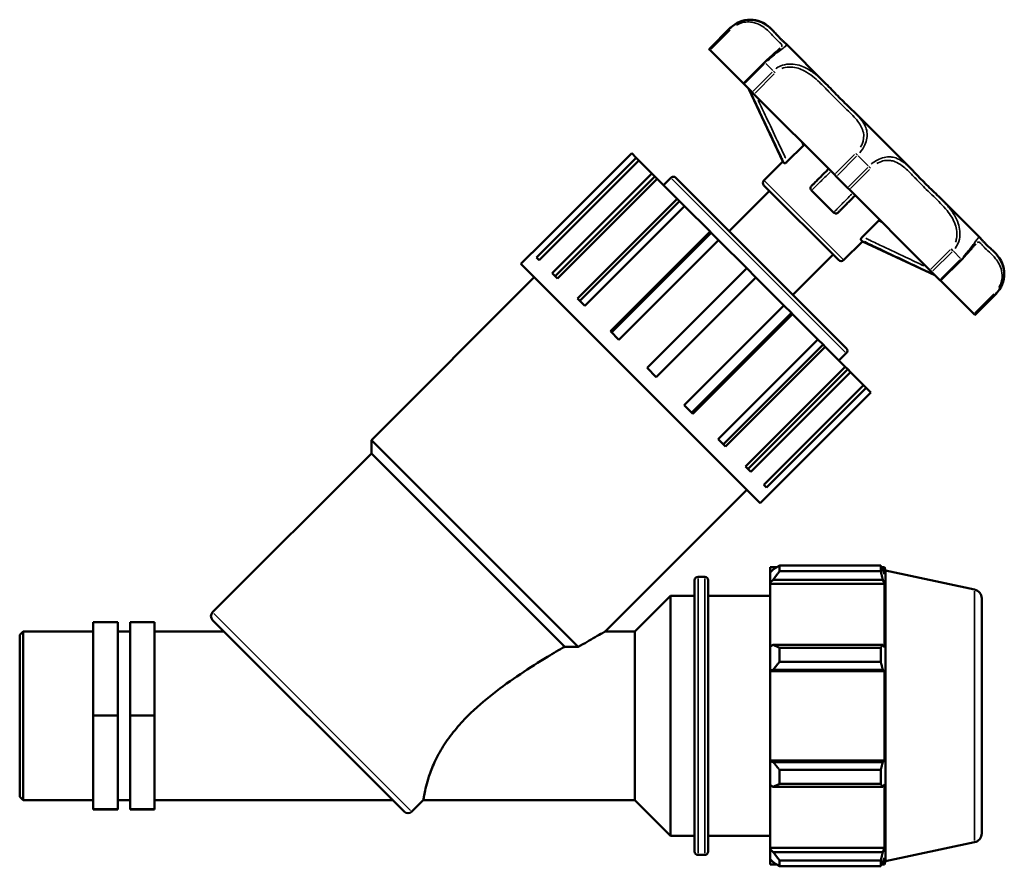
# Model space of a CAD drawing. Header units: millimetres. Extents: x 0 to 1099, y -440 to 851.
# Tile 6 of 11: x 304 to 652, y 212 to 511. Entities that reach past the tile are written whole.
import ezdxf

# ---------------------------------------------------------------- set-up
doc = ezdxf.new("R2010")
doc.units = ezdxf.units.MM
doc.layers.add('Visible (ANSI)', color=7, linetype='Continuous', lineweight=50)
doc.layers.add('Visible Narrow (ANSI)', color=7, linetype='Continuous', lineweight=35)

msp = doc.modelspace()

# ---------------------------------------------------------------- linework, layer by layer
at = {"layer": 'Visible (ANSI)'}
for p, q in [((547.666, 500.666), (555.181, 508.18)), ((570.551, 506.9), (569.271, 508.18)), ((588.96, 488.491), (574.778, 502.673)), ((547.709, 500.623), (547.666, 500.666)), ((548.048, 500.284), (547.709, 500.623)), ((559.819, 488.513), (548.048, 500.284)), ((567.333, 496.028), (559.819, 488.513)), ((560.048, 488.284), (559.819, 488.513)), ((562.857, 485.475), (560.048, 488.284)), ((573.705, 460.952), (561.756, 486.576)), ((563.559, 484.773), (562.857, 485.475)), ((591.993, 456.339), (563.559, 484.773)), ((619.22, 458.231), (599.164, 478.287)), ((575.34, 460.975), (581.003, 466.638)), ((520.345, 463.891), (485.121, 428.666)), ((521.919, 462.317), (520.345, 463.891)), ((486.694, 427.093), (521.919, 462.317)), ((522.907, 461.33), (487.682, 426.105)), ((521.919, 462.317), (522.907, 461.33)), ((527.473, 456.763), (522.907, 461.33)), ((567.06, 454.307), (573.705, 460.952)), ((574.258, 460.398), (573.705, 460.952)), ((492.249, 421.539), (527.473, 456.763)), ((527.473, 456.763), (528.5, 455.737)), ((592.646, 455.686), (591.993, 456.339)), ((528.5, 455.737), (493.275, 420.512)), ((529.352, 454.885), (494.127, 419.66)), ((529.352, 454.885), (528.5, 455.737)), ((536.464, 447.772), (529.352, 454.885)), ((531.587, 452.649), (534.196, 455.258)), ((535.936, 455.258), (596.191, 395.003)), ((593.5, 426.127), (567.06, 452.567)), ((596.619, 451.713), (592.646, 455.686)), ((554.792, 436.402), (569.008, 450.619)), ((591.704, 442.952), (583.885, 450.771)), ((597.272, 451.06), (596.619, 451.713)), ((625.706, 422.626), (597.272, 451.06)), ((501.24, 412.548), (536.464, 447.772)), ((537.21, 447.026), (501.986, 411.802)), ((536.464, 447.772), (537.21, 447.026)), ((539.05, 445.186), (537.21, 447.026)), ((643.606, 433.845), (629.424, 448.027)), ((539.05, 445.186), (503.825, 409.962)), ((548.012, 436.224), (539.05, 445.186)), ((601.908, 434.407), (607.571, 440.07)), ((512.788, 401), (548.012, 436.224)), ((548.404, 435.832), (513.18, 400.607)), ((548.012, 436.224), (548.404, 435.832)), ((551.052, 433.184), (548.404, 435.832)), ((551.052, 433.184), (515.827, 397.96)), ((560.987, 423.25), (551.052, 433.184)), ((595.24, 426.127), (601.885, 432.772)), ((601.885, 432.772), (601.331, 433.325)), ((601.885, 432.772), (627.509, 420.823)), ((481.177, 424.783), (485.091, 428.697)), ((485.091, 428.697), (485.121, 428.666)), ((577.335, 413.859), (591.552, 428.075)), ((649.113, 428.338), (647.833, 429.618)), ((565.716, 340.244), (481.177, 424.783)), ((486.694, 427.093), (487.682, 426.105)), ((629.446, 418.886), (636.961, 426.4)), ((492.249, 421.539), (494.127, 419.66)), ((525.762, 388.025), (560.987, 423.25)), ((564.183, 420.054), (560.987, 423.25)), ((626.408, 421.924), (625.706, 422.626)), ((629.217, 419.115), (626.408, 421.924)), ((428.34, 362.553), (485.873, 420.086)), ((564.183, 420.054), (528.958, 384.829)), ((574.117, 410.119), (564.183, 420.054)), ((629.446, 418.886), (629.217, 419.115)), ((641.217, 407.115), (629.446, 418.886)), ((641.599, 406.733), (649.113, 414.248)), ((501.24, 412.548), (503.825, 409.962)), ((538.893, 374.894), (574.117, 410.119)), ((576.765, 407.471), (541.54, 372.247)), ((576.765, 407.471), (574.117, 410.119)), ((576.765, 407.471), (577.157, 407.079)), ((577.157, 407.079), (541.933, 371.855)), ((586.119, 398.117), (577.157, 407.079)), ((641.557, 406.775), (641.217, 407.115)), ((641.599, 406.733), (641.557, 406.775)), ((512.788, 401), (515.827, 397.96)), ((550.895, 362.892), (586.119, 398.117)), ((587.959, 396.277), (586.119, 398.117)), ((587.959, 396.277), (552.735, 361.053)), ((588.705, 395.531), (553.481, 360.307)), ((587.959, 396.277), (588.705, 395.531)), ((595.818, 388.419), (588.705, 395.531)), ((593.582, 390.654), (596.191, 393.263)), ((525.762, 388.025), (528.958, 384.829)), ((560.593, 353.194), (595.818, 388.419)), ((596.67, 387.567), (561.445, 352.342)), ((597.696, 386.54), (562.472, 351.316)), ((596.67, 387.567), (595.818, 388.419)), ((596.67, 387.567), (597.696, 386.54)), ((602.263, 381.974), (597.696, 386.54)), ((567.038, 346.749), (602.263, 381.974)), ((603.25, 380.986), (568.026, 345.761)), ((569.599, 344.188), (604.824, 379.412)), ((602.263, 381.974), (603.25, 380.986)), ((604.824, 379.412), (603.25, 380.986)), ((538.893, 374.894), (541.933, 371.855)), ((501.46, 289.433), (428.34, 362.553)), ((428.34, 357.856), (428.34, 362.553)), ((550.895, 362.892), (553.481, 360.307)), ((372.198, 301.714), (428.34, 357.856)), ((496.658, 289.538), (428.34, 357.856)), ((560.593, 353.194), (562.472, 351.316)), ((510.984, 294.905), (561.019, 344.94)), ((567.038, 346.749), (568.026, 345.761)), ((565.716, 340.244), (569.63, 344.158)), ((569.599, 344.188), (569.63, 344.158)), ((569.231, 317.643), (569.231, 315.75)), ((569.231, 317.643), (571.637, 317.643)), ((570.361, 316.828), (569.231, 315.75)), ((572.621, 318.261), (572.621, 316.218)), ((572.621, 318.261), (608.35, 318.261)), ((608.35, 316.218), (608.35, 318.261)), ((608.67, 317.643), (609.635, 317.643)), ((609.635, 315.211), (609.085, 316.828)), ((610.031, 316.425), (609.635, 317.643)), ((609.635, 315.211), (609.635, 317.643)), ((543.791, 314.253), (546.128, 314.253)), ((569.231, 312.207), (569.231, 315.75)), ((569.231, 312.207), (570.361, 313.21)), ((570.361, 313.21), (609.085, 313.21)), ((608.35, 316.218), (572.621, 316.218)), ((609.085, 313.21), (609.635, 311.706)), ((610.031, 213.771), (610.031, 316.425)), ((641.536, 309.729), (610.031, 316.425)), ((542.531, 217.203), (542.531, 312.993)), ((547.388, 312.993), (547.388, 217.203)), ((569.231, 311.706), (569.231, 312.207)), ((569.231, 311.706), (569.231, 289.622)), ((569.231, 311.706), (609.635, 311.706)), ((609.635, 289.361), (609.635, 311.706)), ((521.463, 294.905), (534.031, 307.473)), ((534.031, 222.723), (534.031, 307.473)), ((534.031, 307.473), (542.531, 307.473)), ((547.388, 307.473), (569.231, 307.473)), ((644.031, 306.647), (644.031, 223.549)), ((330.031, 298.152), (338.698, 298.152)), ((330.031, 298.152), (330.031, 265.206)), ((338.698, 265.206), (338.698, 298.152)), ((351.698, 298.152), (343.031, 298.152)), ((343.031, 298.152), (343.031, 265.206)), ((351.698, 298.152), (351.698, 265.206)), ((439.864, 231.265), (372.198, 298.931)), ((304.031, 293.713), (305.223, 294.905)), ((304.031, 236.483), (304.031, 293.713)), ((305.223, 294.905), (305.223, 235.291)), ((305.223, 294.905), (330.031, 294.905)), ((338.698, 294.905), (343.031, 294.905)), ((351.698, 294.905), (376.224, 294.905)), ((510.984, 294.905), (521.463, 294.905)), ((521.463, 235.291), (521.463, 294.905)), ((570.361, 290.143), (569.231, 289.622)), ((569.231, 281.069), (569.231, 289.622)), ((609.085, 290.143), (570.361, 290.143)), ((572.621, 289.162), (572.621, 284.229)), ((572.621, 289.162), (608.35, 289.162)), ((608.35, 284.229), (608.35, 289.162)), ((609.635, 289.361), (609.085, 290.143)), ((608.35, 284.229), (572.621, 284.229)), ((569.231, 281.069), (570.361, 281.408)), ((569.231, 280.899), (569.231, 281.069)), ((569.231, 280.899), (569.231, 249.298)), ((569.231, 280.899), (609.635, 280.899)), ((570.361, 281.408), (609.085, 281.408)), ((609.085, 281.408), (609.635, 280.899)), ((609.635, 249.298), (609.635, 280.899)), ((330.031, 265.206), (338.698, 265.206)), ((330.031, 265.206), (330.031, 232.152)), ((338.698, 232.152), (338.698, 265.206)), ((351.698, 265.206), (343.031, 265.206)), ((343.031, 265.206), (343.031, 232.152)), ((351.698, 265.206), (351.698, 232.152)), ((569.231, 249.128), (569.231, 249.298)), ((569.231, 249.298), (609.635, 249.298)), ((570.361, 248.788), (569.231, 249.128)), ((569.231, 240.575), (569.231, 249.128)), ((609.085, 248.788), (570.361, 248.788)), ((609.635, 249.298), (609.085, 248.788)), ((572.621, 245.967), (572.621, 241.034)), ((572.621, 245.967), (608.35, 245.967)), ((608.35, 241.034), (608.35, 245.967)), ((569.231, 240.575), (570.361, 240.053)), ((569.231, 240.575), (569.231, 218.49)), ((608.35, 241.034), (572.621, 241.034)), ((609.085, 240.053), (609.635, 240.836)), ((609.635, 218.49), (609.635, 240.836)), ((570.361, 240.053), (609.085, 240.053)), ((304.031, 236.483), (305.223, 235.291)), ((305.223, 235.291), (330.031, 235.291)), ((338.698, 235.291), (343.031, 235.291)), ((351.698, 235.291), (435.838, 235.291)), ((442.647, 231.265), (446.673, 235.291)), ((446.673, 235.291), (521.463, 235.291)), ((521.463, 235.291), (534.031, 222.723)), ((330.031, 232.152), (338.698, 232.152)), ((330.031, 232.152), (330.031, 232.044)), ((330.031, 232.044), (338.698, 232.044)), ((338.698, 232.044), (338.698, 232.152)), ((351.698, 232.152), (343.031, 232.152)), ((343.031, 232.152), (343.031, 232.044)), ((351.698, 232.044), (343.031, 232.044)), ((351.698, 232.152), (351.698, 232.044)), ((534.031, 222.723), (542.531, 222.723)), ((547.388, 222.723), (569.231, 222.723)), ((641.536, 220.468), (610.031, 213.771)), ((543.791, 215.943), (546.128, 215.943)), ((569.231, 217.989), (569.231, 218.49)), ((569.231, 218.49), (609.635, 218.49)), ((569.231, 214.446), (569.231, 217.989)), ((570.361, 216.987), (569.231, 217.989)), ((609.085, 216.987), (570.361, 216.987)), ((609.635, 218.49), (609.085, 216.987)), ((569.231, 214.446), (570.361, 213.369)), ((569.231, 214.446), (569.231, 212.553)), ((569.231, 212.553), (571.637, 212.553)), ((572.621, 213.979), (572.621, 211.936)), ((572.621, 213.979), (608.35, 213.979)), ((608.35, 211.936), (608.35, 213.979)), ((608.67, 212.553), (609.635, 212.553)), ((609.085, 213.369), (609.635, 214.985)), ((609.635, 212.553), (609.635, 214.985)), ((610.031, 213.771), (609.635, 212.553)), ((608.35, 211.936), (572.621, 211.936))]:
    msp.add_line(p, q, dxfattribs=at)
for centre, radius, start, end in [((562.226, 501.135), 9.963, 45, 135), ((535.066, 454.389), 1.23, 45, 135), ((567.93, 453.437), 1.23, 135, 225), ((642.068, 421.293), 9.963, 315, 45), ((594.37, 426.997), 1.23, 225, 315), ((595.322, 394.133), 1.23, 315, 45), ((543.791, 312.993), 1.26, 90, 180), ((546.128, 312.993), 1.26, 0, 90), ((640.881, 306.647), 3.15, 0, 78), ((373.59, 300.323), 1.968, 135, 225), ((441.256, 232.657), 1.968, 225, 315), ((640.881, 223.549), 3.15, 282, 0), ((543.791, 217.203), 1.26, 180, 270), ((546.128, 217.203), 1.26, 270, 0)]:
    msp.add_arc(centre, radius, start, end, dxfattribs=at)
for points, knots in [([(570.551, 506.9), (570.968, 506.483), (571.341, 506.084), (572.028, 505.347), (572.341, 505.009), (572.923, 504.402), (573.191, 504.134), (573.692, 503.657), (573.925, 503.448), (574.365, 503.058), (574.572, 502.879), (574.778, 502.673)], [1.9927596, 1.9927596, 1.9927596, 1.9927596, 2.3068039, 2.3068039, 2.6208483, 2.6208483, 2.9348926, 2.9348926, 3.248937, 3.248937, 3.5629813, 3.5629813, 3.5629813, 3.5629813]), ([(572.846, 500.996), (572.704, 500.854), (572.508, 500.674), (572.01, 500.239), (571.708, 499.983), (571.008, 499.391), (570.611, 499.054), (569.746, 498.3), (569.279, 497.883), (568.315, 496.99), (567.819, 496.514), (567.333, 496.028)], [4.5488835, 4.5488835, 4.5488835, 4.5488835, 4.750254, 4.750254, 4.9516245, 4.9516245, 5.152995, 5.152995, 5.3543655, 5.3543655, 5.555736, 5.555736, 5.555736, 5.555736]), ([(588.96, 488.491), (589.693, 487.758), (590.402, 487.024), (591.798, 485.578), (592.484, 484.866), (593.848, 483.477), (594.526, 482.799), (595.876, 481.475), (596.547, 480.829), (597.873, 479.553), (598.528, 478.923), (599.164, 478.287)], [1.992738, 1.992738, 1.992738, 1.992738, 2.3067726, 2.3067726, 2.6208072, 2.6208072, 2.9348419, 2.9348419, 3.2488765, 3.2488765, 3.5629111, 3.5629111, 3.5629111, 3.5629111]), ([(581.327, 467.005), (581.289, 466.956), (581.249, 466.907), (581.143, 466.783), (581.074, 466.709), (581.003, 466.638)], [0.172661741, 0.172661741, 0.172661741, 0.172661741, 0.192344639, 0.192344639, 0.222533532, 0.222533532, 0.222533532, 0.222533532]), ([(575.34, 460.975), (575.225, 460.86), (575.105, 460.754), (574.873, 460.578), (574.766, 460.509), (574.572, 460.41), (574.487, 460.379), (574.344, 460.356), (574.29, 460.367), (574.258, 460.398)], [0, 0, 0, 0, 0.04863809, 0.04863809, 0.0936211, 0.0936211, 0.13751648, 0.13751648, 0.18574552, 0.18574552, 0.18574552, 0.18574552]), ([(589.936, 458.396), (589.485, 457.945), (589.035, 457.495), (587.697, 456.157), (586.81, 455.27), (585.929, 454.389), (585.541, 454.001), (585.154, 453.615), (584.488, 452.948), (584.207, 452.667), (583.927, 452.387)], [0.5496201, 0.5496201, 0.5496201, 0.5496201, 1.1125978, 1.1125978, 2.2251956, 2.2251956, 2.2251956, 2.7147503, 2.7147503, 3.073823, 3.073823, 3.073823, 3.073823]), ([(619.22, 458.231), (619.856, 457.595), (620.486, 456.94), (621.762, 455.614), (622.408, 454.942), (623.732, 453.593), (624.41, 452.915), (625.8, 451.551), (626.511, 450.864), (627.957, 449.469), (628.691, 448.76), (629.424, 448.027)], [1.9927379, 1.9927379, 1.9927379, 1.9927379, 2.3067725, 2.3067725, 2.6208071, 2.6208071, 2.9348417, 2.9348417, 3.2488763, 3.2488763, 3.5629109, 3.5629109, 3.5629109, 3.5629109]), ([(583.885, 450.771), (583.776, 450.88), (583.69, 451.009), (583.581, 451.288), (583.556, 451.432), (583.566, 451.721), (583.599, 451.862), (583.721, 452.141), (583.814, 452.274), (583.927, 452.387)], [0, 0, 0, 0, 0.04818112, 0.04818112, 0.09343153, 0.09343153, 0.13746589, 0.13746589, 0.18563869, 0.18563869, 0.18563869, 0.18563869]), ([(593.32, 442.994), (593.601, 443.275), (593.883, 443.557), (594.552, 444.226), (594.939, 444.613), (595.328, 445.002), (596.208, 445.882), (597.094, 446.768), (598.43, 448.104), (598.88, 448.553), (599.329, 449.003)], [0.1304813, 0.1304813, 0.1304813, 0.1304813, 0.4908701, 0.4908701, 0.9817403, 0.9817403, 0.9817403, 2.0930223, 2.0930223, 2.6546842, 2.6546842, 2.6546842, 2.6546842]), ([(593.32, 442.994), (593.206, 442.879), (593.072, 442.786), (592.789, 442.663), (592.644, 442.631), (592.356, 442.625), (592.217, 442.65), (591.943, 442.757), (591.813, 442.843), (591.704, 442.952)], [0, 0, 0, 0, 0.04863808, 0.04863808, 0.09362125, 0.09362125, 0.13751661, 0.13751661, 0.18574552, 0.18574552, 0.18574552, 0.18574552]), ([(601.331, 433.325), (601.3, 433.357), (601.289, 433.411), (601.313, 433.556), (601.345, 433.644), (601.447, 433.84), (601.515, 433.946), (601.689, 434.174), (601.794, 434.293), (601.908, 434.407)], [0, 0, 0, 0, 0.04818112, 0.04818112, 0.09343144, 0.09343144, 0.13746588, 0.13746588, 0.18563869, 0.18563869, 0.18563869, 0.18563869]), ([(636.961, 426.4), (637.447, 426.886), (637.923, 427.382), (638.816, 428.346), (639.233, 428.813), (639.987, 429.678), (640.324, 430.075), (640.916, 430.775), (641.172, 431.077), (641.607, 431.575), (641.787, 431.771), (641.929, 431.913)], [0, 0, 0, 0, 0.2013719, 0.2013719, 0.4027438, 0.4027438, 0.6041157, 0.6041157, 0.8054876, 0.8054876, 1.0068595, 1.0068595, 1.0068595, 1.0068595]), ([(643.606, 433.845), (643.812, 433.639), (643.991, 433.432), (644.381, 432.992), (644.59, 432.759), (645.067, 432.258), (645.336, 431.989), (645.942, 431.408), (646.28, 431.095), (647.017, 430.408), (647.416, 430.035), (647.833, 429.618)], [1.9927596, 1.9927596, 1.9927596, 1.9927596, 2.3068039, 2.3068039, 2.6208483, 2.6208483, 2.9348926, 2.9348926, 3.248937, 3.248937, 3.5629813, 3.5629813, 3.5629813, 3.5629813]), ([(510.984, 294.905), (510.984, 294.905), (510.632, 294.709), (509.376, 294.005), (508.473, 293.497), (505.723, 291.93), (503.628, 290.72), (501.46, 289.433)], [6.2659483, 6.2659483, 6.2659483, 6.2659483, 6.857269, 6.857269, 7.4485898, 7.4485898, 8.3518774, 8.3518774, 8.3518774, 8.3518774]), ([(496.658, 289.538), (494.743, 288.436), (492.691, 287.233), (487.491, 284.09), (484.257, 282.061), (477.754, 277.699), (474.488, 275.37), (468.217, 270.438), (465.213, 267.834), (460.887, 263.508), (459.297, 261.78), (456.329, 258.159), (454.952, 256.265), (452.551, 252.471), (451.523, 250.565), (449.843, 246.945), (449.188, 245.232), (448.265, 242.452), (447.929, 241.262), (447.398, 239.155), (447.203, 238.238), (446.914, 236.761), (446.82, 236.201), (446.699, 235.466), (446.673, 235.291), (446.673, 235.291)], [-14.1230476, -14.1230476, -14.1230476, -14.1230476, -13.3165879, -13.3165879, -12.1560313, -12.1560313, -10.9954746, -10.9954746, -9.834918, -9.834918, -9.1601704, -9.1601704, -8.4854227, -8.4854227, -7.8106751, -7.8106751, -7.1359274, -7.1359274, -6.5813103, -6.5813103, -6.0266932, -6.0266932, -5.4720761, -5.4720761, -4.917459, -4.917459, -4.917459, -4.917459]), ([(501.46, 289.433), (501.035, 289.442), (500.61, 289.451), (499.011, 289.485), (497.835, 289.511), (496.658, 289.538)], [2.14372177, 2.14372177, 2.14372177, 2.14372177, 2.26557774, 2.26557774, 2.60204196, 2.60204196, 2.60204196, 2.60204196])]:
    msp.add_open_spline(points, degree=3, knots=knots, dxfattribs=at)
msp.add_open_spline([(607.571, 440.07), (607.689, 440.188), (607.814, 440.297), (607.938, 440.394)], degree=3, dxfattribs=at)
for points, weights in [([(572.621, 318.261), (571.446, 317.53), (570.361, 316.828)], [1.01307034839, 1.00941275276, 1.00494732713]), ([(608.35, 318.261), (608.732, 317.53), (609.085, 316.828)], [1, 1.0009900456, 1.00116312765]), ([(570.361, 313.21), (571.446, 314.683), (572.621, 316.218)], [1.00494732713, 1.00941275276, 1.01307034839]), ([(609.085, 313.21), (608.732, 314.683), (608.35, 316.218)], [1.00116312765, 1.0009900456, 1]), ([(572.621, 289.162), (571.446, 289.663), (570.361, 290.143)], [1.01307034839, 1.00941275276, 1.00494732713]), ([(608.35, 289.162), (608.732, 289.663), (609.085, 290.143)], [1, 1.0009900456, 1.00116312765]), ([(570.361, 281.408), (571.446, 282.79), (572.621, 284.229)], [1.00494732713, 1.00941275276, 1.01307034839]), ([(609.085, 281.408), (608.732, 282.79), (608.35, 284.229)], [1.00116312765, 1.0009900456, 1]), ([(572.621, 245.967), (571.446, 247.406), (570.361, 248.788)], [1.01307034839, 1.00941275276, 1.00494732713]), ([(608.35, 245.967), (608.732, 247.406), (609.085, 248.788)], [1, 1.0009900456, 1.00116312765]), ([(570.361, 240.053), (571.446, 240.534), (572.621, 241.034)], [1.00494732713, 1.00941275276, 1.01307034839]), ([(609.085, 240.053), (608.732, 240.534), (608.35, 241.034)], [1.00116312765, 1.0009900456, 1]), ([(572.621, 213.979), (571.446, 215.513), (570.361, 216.987)], [1.01307034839, 1.00941275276, 1.00494732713]), ([(608.35, 213.979), (608.732, 215.513), (609.085, 216.987)], [1, 1.0009900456, 1.00116312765]), ([(570.361, 213.369), (571.446, 212.667), (572.621, 211.936)], [1.00494732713, 1.00941275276, 1.01307034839]), ([(609.085, 213.369), (608.732, 212.667), (608.35, 211.936)], [1.00116312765, 1.0009900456, 1])]:
    msp.add_rational_spline(points, weights, degree=2, dxfattribs=at)
at = {"layer": 'Visible Narrow (ANSI)'}
for p, q in [((555.219, 508.142), (555.181, 508.18)), ((555.226, 508.136), (555.533, 507.828)), ((554.847, 507.762), (548.084, 500.999)), ((548.424, 500.659), (555.187, 507.423)), ((560.424, 488.66), (567.187, 495.423)), ((567.541, 495.82), (567.334, 496.027)), ((570.225, 493.136), (567.697, 495.664)), ((569.995, 492.614), (563.232, 485.851)), ((563.935, 485.149), (570.698, 491.912)), ((570.4, 492.961), (571.036, 492.325)), ((599.132, 463.478), (592.369, 456.715)), ((600.123, 463.238), (599.531, 463.83)), ((603.935, 459.426), (600.36, 463.002)), ((593.022, 456.061), (599.785, 462.824)), ((603.757, 458.852), (596.994, 452.089)), ((597.648, 451.436), (604.411, 458.199)), ((604.171, 459.19), (604.763, 458.598)), ((595.81, 393.645), (534.578, 454.877)), ((567.234, 454.133), (595.066, 426.301)), ((632.845, 429.765), (626.082, 423.002)), ((626.784, 422.299), (633.547, 429.062)), ((633.894, 429.467), (633.258, 430.103)), ((636.597, 426.764), (634.069, 429.292)), ((636.356, 426.254), (629.593, 419.491)), ((636.753, 426.608), (636.96, 426.401)), ((648.356, 414.254), (641.592, 407.491)), ((649.069, 414.292), (648.761, 414.6)), ((649.113, 414.248), (649.075, 414.286)), ((641.932, 407.151), (648.695, 413.914)), ((543.791, 313.648), (543.791, 216.548)), ((546.128, 216.548), (546.128, 313.648)), ((641.536, 221.017), (641.536, 309.179)), ((372.632, 301.281), (442.214, 231.699))]:
    msp.add_line(p, q, dxfattribs=at)
for points, knots in [([(570.129, 507.312), (570.024, 507.412), (569.917, 507.512), (569.284, 508.09), (568.7, 508.572), (567.299, 509.52), (566.463, 509.981), (564.92, 510.548), (564.292, 510.721), (562.849, 510.957), (562.018, 511), (560.25, 510.838), (559.31, 510.621), (557.687, 509.958), (556.997, 509.576), (556.26, 509.038), (556.165, 508.966), (556.071, 508.892)], [-1.8931216, -1.8931216, -1.8931216, -1.8931216, -1.821209, -1.821209, -1.4795525, -1.4795525, -1.1038357, -1.1038357, -0.8760275, -0.8760275, -0.6141155, -0.6141155, -0.3411753, -0.3411753, -0.1312213, -0.1312213, -0.099638, -0.099638, -0.099638, -0.099638]), ([(557.348, 509.169), (557.668, 509.355), (557.998, 509.518), (559.129, 509.991), (559.946, 510.188), (561.481, 510.345), (562.202, 510.315), (563.455, 510.12), (564, 509.973), (565.341, 509.487), (566.07, 509.087), (567.299, 508.255), (567.815, 507.829), (568.987, 506.758), (569.582, 506.113), (570.481, 505.145), (570.816, 504.784), (571.688, 503.888), (572.19, 503.437), (572.995, 502.725), (573.301, 502.459), (573.473, 502.007), (573.463, 501.83), (573.327, 501.577), (573.304, 501.54), (573.279, 501.501)], [0.2274442, 0.2274442, 0.2274442, 0.2274442, 0.3411753, 0.3411753, 0.6141155, 0.6141155, 0.8760275, 0.8760275, 1.1038357, 1.1038357, 1.4795525, 1.4795525, 1.821209, 1.821209, 2.3387501, 2.3387501, 2.6853572, 2.6853572, 3.2990446, 3.2990446, 3.8993505, 3.8993505, 4.2616257, 4.2616257, 4.3214394, 4.3214394, 4.3214394, 4.3214394]), ([(568.373, 496.588), (569.21, 497.38), (570.051, 498.113), (571.162, 499.021), (571.497, 499.286), (572.653, 500.178), (573.329, 500.658), (574.292, 501.365), (574.603, 501.607), (574.979, 501.995), (575.046, 502.141), (575.015, 502.371), (574.967, 502.46), (574.89, 502.553)], [-5.4560983, -5.4560983, -5.4560983, -5.4560983, -5.1493228, -5.1493228, -5.0068537, -5.0068537, -4.6239009, -4.6239009, -4.2616257, -4.2616257, -3.8993505, -3.8993505, -3.662619, -3.662619, -3.662619, -3.662619]), ([(588.249, 489.193), (588.057, 489.379), (587.863, 489.564), (586.882, 490.489), (586.061, 491.214), (584.149, 492.704), (583.033, 493.451), (581.087, 494.425), (580.315, 494.74), (578.591, 495.245), (577.627, 495.411), (575.645, 495.449), (574.624, 495.312), (572.9, 494.749), (572.179, 494.397), (571.422, 493.878), (571.324, 493.807), (571.228, 493.735)], [-1.8931011, -1.8931011, -1.8931011, -1.8931011, -1.8135121, -1.8135121, -1.4939282, -1.4939282, -1.1129634, -1.1129634, -0.8808355, -0.8808355, -0.6146288, -0.6146288, -0.3414604, -0.3414604, -0.1313309, -0.1313309, -0.0996369, -0.0996369, -0.0996369, -0.0996369]), ([(573.367, 493.814), (573.562, 493.894), (573.761, 493.966), (574.824, 494.301), (575.729, 494.409), (577.497, 494.347), (578.359, 494.184), (579.91, 493.701), (580.608, 493.404), (582.376, 492.488), (583.4, 491.787), (585.172, 490.386), (585.939, 489.702), (587.845, 487.898), (588.948, 486.752), (591.338, 484.273), (592.622, 482.952), (594.739, 480.873), (595.576, 480.073), (597.833, 477.899), (599.212, 476.563), (601.216, 473.933), (601.93, 472.663), (602.455, 469.974), (602.344, 468.576), (601.595, 466.764), (601.402, 466.379), (601.178, 466)], [0.2777841, 0.2777841, 0.2777841, 0.2777841, 0.3414604, 0.3414604, 0.6146288, 0.6146288, 0.8808355, 0.8808355, 1.1129634, 1.1129634, 1.4939282, 1.4939282, 1.8135121, 1.8135121, 2.3168063, 2.3168063, 2.9218734, 2.9218734, 3.3217221, 3.3217221, 4.032338, 4.032338, 4.6215728, 4.6215728, 5.1388708, 5.1388708, 5.2778973, 5.2778973, 5.2778973, 5.2778973]), ([(562.593, 485.049), (563.991, 482.07), (565.391, 479.091), (568.091, 473.358), (569.391, 470.603), (570.697, 467.851), (571.475, 466.212), (572.254, 464.574), (573.237, 462.523), (573.436, 462.108), (573.635, 461.693)], [-2.9883161, -2.9883161, -2.9883161, -2.9883161, -2.001159, -2.001159, -1.0876117, -1.0876117, -1.0876117, -0.5438058, -0.5438058, -0.405898, -0.405898, -0.405898, -0.405898]), ([(574.793, 462.112), (574.576, 462.563), (574.36, 463.015), (573.362, 465.102), (572.583, 466.739), (571.806, 468.377), (570.501, 471.128), (569.202, 473.882), (566.961, 478.64), (566.019, 480.644), (565.078, 482.648)], [0.393614, 0.393614, 0.393614, 0.393614, 0.5438058, 0.5438058, 1.0876117, 1.0876117, 1.0876117, 2.001159, 2.001159, 2.6653969, 2.6653969, 2.6653969, 2.6653969]), ([(600.928, 464.033), (601.701, 464.944), (602.337, 465.932), (603.494, 468.492), (603.688, 470.017), (603.271, 472.904), (602.575, 474.236), (601.098, 476.238), (600.446, 476.974), (599.744, 477.702)], [-5.4560429, -5.4560429, -5.4560429, -5.4560429, -5.1388708, -5.1388708, -4.6215728, -4.6215728, -4.032338, -4.032338, -3.6625496, -3.6625496, -3.6625496, -3.6625496]), ([(618.634, 458.808), (618.477, 458.959), (618.32, 459.107), (617.53, 459.841), (616.887, 460.388), (615.413, 461.44), (614.567, 461.918), (613.087, 462.425), (612.498, 462.556), (611.168, 462.668), (610.415, 462.623), (608.824, 462.269), (607.983, 461.953), (606.499, 461.15), (605.856, 460.72), (605.149, 460.15), (605.057, 460.074), (604.966, 459.997)], [-1.893101, -1.893101, -1.893101, -1.893101, -1.8134932, -1.8134932, -1.493972, -1.493972, -1.1129912, -1.1129912, -0.8808497, -0.8808497, -0.6146302, -0.6146302, -0.3414612, -0.3414612, -0.1313312, -0.1313312, -0.0996369, -0.0996369, -0.0996369, -0.0996369]), ([(606.934, 460.247), (607.107, 460.349), (607.282, 460.445), (608.209, 460.915), (608.969, 461.169), (610.42, 461.423), (611.112, 461.43), (612.347, 461.264), (612.898, 461.114), (614.295, 460.57), (615.104, 460.083), (616.53, 459.027), (617.158, 458.483), (618.756, 456.988), (619.718, 455.982), (621.907, 453.704), (623.153, 452.421), (625.326, 450.286), (626.216, 449.433), (628.709, 447.023), (630.339, 445.436), (632.971, 442.18), (634.039, 440.557), (635.265, 437.167), (635.499, 435.426), (635.058, 433.304), (634.921, 432.861), (634.744, 432.434)], [0.2777841, 0.2777841, 0.2777841, 0.2777841, 0.3414612, 0.3414612, 0.6146302, 0.6146302, 0.8808497, 0.8808497, 1.1129912, 1.1129912, 1.493972, 1.493972, 1.8134932, 1.8134932, 2.3167478, 2.3167478, 2.9215548, 2.9215548, 3.3212895, 3.3212895, 4.0318639, 4.0318639, 4.6211198, 4.6211198, 5.1384972, 5.1384972, 5.2778971, 5.2778971, 5.2778971, 5.2778971]), ([(584.226, 451.102), (584.401, 451.272), (584.576, 451.442), (585.141, 451.993), (585.531, 452.376), (585.922, 452.761), (586.811, 453.635), (587.702, 454.516), (589.205, 456.005), (589.815, 456.611), (590.425, 457.218)], [-2.9353288, -2.9353288, -2.9353288, -2.9353288, -2.7147503, -2.7147503, -2.2251956, -2.2251956, -2.2251956, -1.1125978, -1.1125978, -0.352911, -0.352911, -0.352911, -0.352911]), ([(598.151, 449.492), (597.545, 448.883), (596.941, 448.274), (595.454, 446.774), (594.573, 445.883), (593.7, 444.996), (593.315, 444.604), (592.931, 444.212), (592.377, 443.645), (592.206, 443.469), (592.035, 443.293)], [-2.8513933, -2.8513933, -2.8513933, -2.8513933, -2.0930223, -2.0930223, -0.9817403, -0.9817403, -0.9817403, -0.4908701, -0.4908701, -0.2689754, -0.2689754, -0.2689754, -0.2689754]), ([(634.665, 430.295), (635.388, 431.259), (635.894, 432.379), (636.568, 435.422), (636.336, 437.373), (635.045, 441.133), (633.903, 442.908), (631.84, 445.496), (630.993, 446.427), (630.129, 447.316)], [-5.4560426, -5.4560426, -5.4560426, -5.4560426, -5.1384972, -5.1384972, -4.6211198, -4.6211198, -4.0318639, -4.0318639, -3.6625494, -3.6625494, -3.6625494, -3.6625494]), ([(602.626, 432.702), (603.065, 432.491), (603.504, 432.28), (605.531, 431.31), (607.119, 430.554), (608.707, 429.801), (611.329, 428.557), (613.952, 427.318), (619.71, 424.605), (622.846, 423.132), (625.982, 421.66)], [-3.4452388, -3.4452388, -3.4452388, -3.4452388, -3.2992252, -3.2992252, -2.7719634, -2.7719634, -2.7719634, -1.9020137, -1.9020137, -0.8628208, -0.8628208, -0.8628208, -0.8628208]), ([(623.581, 424.145), (621.42, 425.16), (619.259, 426.176), (614.476, 428.429), (611.853, 429.667), (609.233, 430.909), (607.645, 431.662), (606.058, 432.417), (603.997, 433.403), (603.521, 433.631), (603.045, 433.86)], [1.1857401, 1.1857401, 1.1857401, 1.1857401, 1.9020137, 1.9020137, 2.7719634, 2.7719634, 2.7719634, 3.2992252, 3.2992252, 3.4575228, 3.4575228, 3.4575228, 3.4575228]), ([(643.485, 433.956), (643.457, 433.979), (643.429, 434), (643.271, 434.103), (643.147, 434.125), (642.838, 433.98), (642.65, 433.794), (642.218, 433.25), (642.025, 432.988), (641.516, 432.29), (641.185, 431.832), (640.355, 430.733), (639.847, 430.085), (638.803, 428.843), (638.3, 428.273), (637.685, 427.613), (637.604, 427.527), (637.522, 427.441)], [-1.8931216, -1.8931216, -1.8931216, -1.8931216, -1.8212102, -1.8212102, -1.4795506, -1.4795506, -1.1038344, -1.1038344, -0.8760269, -0.8760269, -0.6141154, -0.6141154, -0.3411752, -0.3411752, -0.1312212, -0.1312212, -0.099638, -0.099638, -0.099638, -0.099638]), ([(642.435, 432.346), (642.592, 432.45), (642.727, 432.502), (643.027, 432.528), (643.181, 432.463), (643.581, 432.163), (643.836, 431.86), (644.376, 431.25), (644.623, 430.977), (645.411, 430.165), (646.037, 429.589), (647.44, 428.279), (648.213, 427.547), (649.394, 426.086), (649.824, 425.469), (650.567, 424.056), (650.881, 423.258), (651.264, 421.411), (651.315, 420.346), (651.053, 418.814), (650.948, 418.393), (650.63, 417.445), (650.392, 416.919), (650.099, 416.415)], [1.2343033, 1.2343033, 1.2343033, 1.2343033, 1.4795506, 1.4795506, 1.8212102, 1.8212102, 2.3387533, 2.3387533, 2.6853665, 2.6853665, 3.29906, 3.29906, 3.8993737, 3.8993737, 4.2616466, 4.2616466, 4.6239195, 4.6239195, 5.006867, 5.006867, 5.1493399, 5.1493399, 5.3282922, 5.3282922, 5.3282922, 5.3282922]), ([(649.823, 415.138), (650.539, 416.051), (651.083, 417.081), (651.579, 418.604), (651.694, 419.089), (651.978, 420.852), (651.907, 422.08), (651.45, 424.207), (651.084, 425.126), (650.229, 426.745), (649.738, 427.448), (648.908, 428.478), (648.575, 428.851), (648.247, 429.196)], [-5.4560983, -5.4560983, -5.4560983, -5.4560983, -5.1493399, -5.1493399, -5.006867, -5.006867, -4.6239195, -4.6239195, -4.2616466, -4.2616466, -3.8993737, -3.8993737, -3.6626191, -3.6626191, -3.6626191, -3.6626191])]:
    msp.add_open_spline(points, degree=3, knots=knots, dxfattribs=at)
for points in [[(580.396, 467.902), (580.587, 467.503), (580.779, 467.104), (580.971, 466.705)], [(607.638, 440.038), (608.037, 439.846), (608.436, 439.654), (608.835, 439.463)]]:
    msp.add_open_spline(points, degree=3, dxfattribs=at)

doc.saveas('drawing.dxf')
